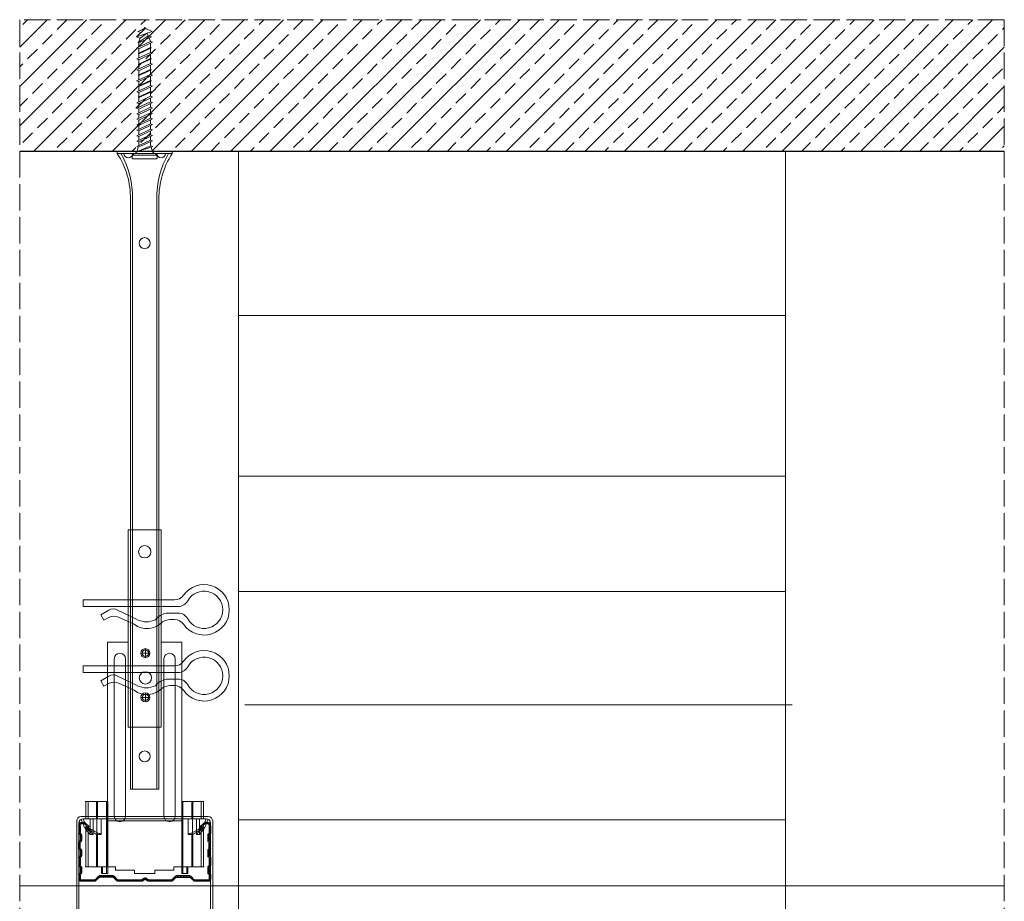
# Model space of a CAD drawing. Header units: millimetres. Extents: x -286 to 2487, y 401 to 2796.
# Tile 10 of 12: x 855 to 1304, y 2394 to 2796. Entities that reach past the tile are written whole.
import ezdxf

# ---------------------------------------------------------------- set-up
doc = ezdxf.new("R2010")
doc.units = ezdxf.units.MM
doc.linetypes.add('ACAD_ISO02W100', pattern=[15, 12, -3])
for name, color, linetype, lineweight in [('_ISOVER WELNA', 7, 'BATTING', 9), ('_RIGIPS AKCESORIA', 7, 'Continuous', 18), ('_RIGIPS PROFIL', 7, 'Continuous', 18), ('KRESKOWANIE', 7, 'Continuous', 9), ('PRZERYWANA', 7, 'ACAD_ISO02W100', 9)]:
    doc.layers.add(name, color=color, linetype=linetype, lineweight=lineweight)
doc.linetypes.add('BATTING', pattern='A,0.00254,-2.54,[134,ltypeshp.shx,S=2.54,R=0,X=-2.54,Y=0],-5.08,[134,ltypeshp.shx,S=2.54,R=180,X=2.54,Y=0],-2.54', length=10.16254)

# ---------------------------------------------------------------- blocks, each defined once
blk = doc.blocks.new('CD 60 ULTRASTIL')
h = blk.add_hatch()
h.set_pattern_fill('ANSI31', color=256, scale=0.3, style=0)
h.paths.add_polyline_path([(542.88, 684.5, -0.302776), (543.49, 684.5), (544.54, 683.79, 0.148069), (544.85, 683.7), (555.42, 683.7, 0.198912), (555.81, 683.86), (557.38, 685.44, -0.198912), (557.77, 685.6), (563.59, 685.6, -0.198912), (563.98, 685.44), (565.55, 683.86, 0.198912), (565.94, 683.7), (572.18, 683.7, 0.414214), (573.18, 684.7), (573.18, 686.74, 0.198912), (573.02, 687.12), (572.74, 687.4, -0.198912), (572.58, 687.79), (572.58, 689.87, -0.198912), (572.74, 690.26), (573.02, 690.54, 0.198912), (573.18, 690.93), (573.18, 694.47, 0.198912), (573.02, 694.86), (572.74, 695.14, -0.198912), (572.58, 695.53), (572.58, 697.61, -0.198912), (572.74, 698), (573.02, 698.28, 0.198912), (573.18, 698.67), (573.18, 701.47, 0.198912), (573.02, 701.86), (572.74, 702.14, -0.198912), (572.58, 702.53), (572.58, 704.61, -0.198912), (572.74, 705), (573.02, 705.28, 0.198912), (573.18, 705.67), (573.18, 708.9, 0.666128), (570.12, 710.18), (568.55, 708.63), (568.93, 708.24), (570.5, 709.79, -0.666128), (572.63, 708.9), (572.63, 705.9, -0.198912), (572.47, 705.51), (572.19, 705.23, 0.198912), (572.03, 704.84), (572.03, 702.3, 0.198912), (572.19, 701.91), (572.47, 701.63, -0.198912), (572.63, 701.25), (572.63, 698.9, -0.198912), (572.47, 698.51), (572.19, 698.23, 0.198912), (572.03, 697.84), (572.03, 695.3, 0.198912), (572.19, 694.91), (572.47, 694.63, -0.198912), (572.63, 694.25), (572.63, 691.16, -0.198912), (572.47, 690.77), (572.19, 690.49, 0.198912), (572.03, 690.1), (572.03, 687.56, 0.198912), (572.19, 687.17), (572.47, 686.9, -0.198912), (572.63, 686.51), (572.63, 684.7, -0.414214), (572.18, 684.25), (566.17, 684.25, -0.198912), (565.78, 684.41), (564.2, 685.99, 0.198912), (563.82, 686.15), (557.55, 686.15, 0.198912), (557.16, 685.99), (555.58, 684.41, -0.198912), (555.19, 684.25), (545.01, 684.25, -0.148069), (544.71, 684.34), (543.49, 685.16, 0.302776), (542.88, 685.16), (541.65, 684.34, -0.148069), (541.35, 684.25), (531.17, 684.25, -0.198912), (530.78, 684.41), (529.2, 685.99, 0.198912), (528.82, 686.15), (522.55, 686.15, 0.198912), (522.16, 685.99), (520.58, 684.41, -0.198912), (520.19, 684.25), (514.18, 684.25, -0.414214), (513.73, 684.7), (513.73, 686.51, -0.198912), (513.89, 686.9), (514.17, 687.17, 0.198912), (514.33, 687.56), (514.33, 690.1, 0.198912), (514.17, 690.49), (513.89, 690.77, -0.198912), (513.73, 691.16), (513.73, 694.25, -0.198912), (513.89, 694.63), (514.17, 694.91, 0.198912), (514.33, 695.3), (514.33, 697.84, 0.198912), (514.17, 698.23), (513.89, 698.51, -0.198912), (513.73, 698.9), (513.73, 701.25, -0.198912), (513.89, 701.63), (514.17, 701.91, 0.198912), (514.33, 702.3), (514.33, 704.84, 0.198912), (514.17, 705.23), (513.89, 705.51, -0.198912), (513.73, 705.9), (513.73, 708.9, -0.666128), (515.86, 709.79), (517.43, 708.24), (517.81, 708.63), (516.25, 710.18, 0.666128), (513.18, 708.9), (513.18, 705.67, 0.198912), (513.34, 705.28), (513.62, 705, -0.198912), (513.78, 704.61), (513.78, 702.53, -0.198912), (513.62, 702.14), (513.34, 701.86, 0.198912), (513.18, 701.47), (513.18, 698.67, 0.198912), (513.34, 698.28), (513.62, 698, -0.198912), (513.78, 697.61), (513.78, 695.53, -0.198912), (513.62, 695.14), (513.34, 694.86, 0.198912), (513.18, 694.47), (513.18, 690.93, 0.198912), (513.34, 690.54), (513.62, 690.26, -0.198912), (513.78, 689.87), (513.78, 687.79, -0.198912), (513.62, 687.4), (513.34, 687.12, 0.198912), (513.18, 686.74), (513.18, 684.7, 0.414214), (514.18, 683.7), (520.42, 683.7, 0.198912), (520.81, 683.86), (522.38, 685.44, -0.198912), (522.77, 685.6), (528.59, 685.6, -0.198912), (528.98, 685.44), (530.55, 683.86, 0.198912), (530.94, 683.7), (541.51, 683.7, 0.148069), (541.82, 683.79)])
for p, q in [((515.86, 709.79), (517.43, 708.24)), ((516.25, 710.18), (517.81, 708.63)), ((570.12, 710.18), (568.55, 708.63)), ((570.5, 709.79), (568.93, 708.24)), ((513.18, 708.9), (513.18, 705.67)), ((513.34, 705.28), (513.62, 705)), ((513.73, 708.9), (513.73, 705.9)), ((513.89, 705.51), (514.17, 705.23)), ((517.43, 708.24), (517.81, 708.63)), ((568.93, 708.24), (568.55, 708.63)), ((572.47, 705.51), (572.19, 705.23)), ((572.63, 708.9), (572.63, 705.9)), ((573.02, 705.28), (572.74, 705)), ((573.18, 708.9), (573.18, 705.67)), ((513.18, 698.67), (513.18, 701.47)), ((513.34, 701.86), (513.62, 702.14)), ((513.73, 698.9), (513.73, 701.25)), ((513.78, 704.61), (513.78, 702.53)), ((513.89, 701.63), (514.17, 701.91)), ((514.33, 704.84), (514.33, 702.3)), ((572.03, 704.84), (572.03, 702.3)), ((572.47, 701.63), (572.19, 701.91)), ((572.58, 704.61), (572.58, 702.53)), ((572.63, 698.9), (572.63, 701.25)), ((573.02, 701.86), (572.74, 702.14)), ((573.18, 698.67), (573.18, 701.47)), ((513.34, 698.28), (513.62, 698)), ((513.78, 697.61), (513.78, 695.53)), ((513.89, 698.51), (514.17, 698.23)), ((514.33, 697.84), (514.33, 695.3)), ((572.03, 697.84), (572.03, 695.3)), ((572.47, 698.51), (572.19, 698.23)), ((572.58, 697.61), (572.58, 695.53)), ((573.02, 698.28), (572.74, 698)), ((513.18, 694.47), (513.18, 690.93)), ((513.34, 694.86), (513.62, 695.14)), ((513.73, 694.25), (513.73, 691.16)), ((513.89, 694.63), (514.17, 694.91)), ((572.47, 694.63), (572.19, 694.91)), ((572.63, 694.25), (572.63, 691.16)), ((573.02, 694.86), (572.74, 695.14)), ((573.18, 694.47), (573.18, 690.93)), ((513.34, 690.54), (513.62, 690.26)), ((513.34, 687.12), (513.62, 687.4)), ((513.78, 689.87), (513.78, 687.79)), ((513.89, 690.77), (514.17, 690.49)), ((513.89, 686.9), (514.17, 687.17)), ((514.33, 690.1), (514.33, 687.56)), ((572.03, 690.1), (572.03, 687.56)), ((572.47, 690.77), (572.19, 690.49)), ((572.47, 686.9), (572.19, 687.17)), ((572.58, 689.87), (572.58, 687.79)), ((573.02, 690.54), (572.74, 690.26)), ((573.02, 687.12), (572.74, 687.4)), ((513.18, 686.74), (513.18, 684.7)), ((513.73, 686.51), (513.73, 684.7)), ((514.18, 684.25), (520.19, 684.25)), ((514.18, 683.7), (520.42, 683.7)), ((520.58, 684.41), (522.16, 685.99)), ((520.81, 683.86), (522.38, 685.44)), ((522.55, 686.15), (528.82, 686.15)), ((528.59, 685.6), (522.77, 685.6)), ((530.55, 683.86), (528.98, 685.44)), ((530.78, 684.41), (529.2, 685.99)), ((530.94, 683.7), (541.51, 683.7)), ((531.17, 684.25), (541.35, 684.25)), ((541.65, 684.34), (542.88, 685.16)), ((541.82, 683.79), (542.88, 684.5)), ((544.71, 684.34), (543.49, 685.16)), ((544.54, 683.79), (543.49, 684.5)), ((544.85, 683.7), (555.42, 683.7)), ((545.01, 684.25), (555.19, 684.25)), ((555.58, 684.41), (557.16, 685.99)), ((555.81, 683.86), (557.38, 685.44)), ((557.55, 686.15), (563.82, 686.15)), ((557.77, 685.6), (563.59, 685.6)), ((565.55, 683.86), (563.98, 685.44)), ((565.78, 684.41), (564.2, 685.99)), ((565.94, 683.7), (572.18, 683.7)), ((566.17, 684.25), (572.18, 684.25)), ((572.63, 686.51), (572.63, 684.7)), ((573.18, 686.74), (573.18, 684.7))]:
    blk.add_line(p, q)
for centre, radius, start, end in [((514.98, 708.9), 1.8, 45.3251, 180), ((514.98, 708.9), 1.25, 45.3251, 180), ((571.38, 708.9), 1.8, 360, 134.6749), ((571.38, 708.9), 1.25, 360, 134.6749), ((513.73, 705.67), 0.55, 180, 225), ((513.23, 704.61), 0.55, 0, 45), ((514.28, 705.9), 0.55, 180, 225), ((513.78, 704.84), 0.55, 0, 45), ((572.58, 704.84), 0.55, 135, 180), ((572.08, 705.9), 0.55, 315, 0), ((573.13, 704.61), 0.55, 135, 180), ((572.63, 705.67), 0.55, 315, 0), ((513.73, 701.47), 0.55, 135, 180), ((513.23, 702.53), 0.55, 315, 0), ((514.28, 701.25), 0.55, 135, 180), ((513.78, 702.3), 0.55, 315, 0), ((572.58, 702.3), 0.55, 180, 225), ((572.08, 701.25), 0.55, 0, 45), ((573.13, 702.53), 0.55, 180, 225), ((572.63, 701.47), 0.55, 0, 45), ((513.73, 698.67), 0.55, 180, 225), ((513.23, 697.61), 0.55, 360, 45), ((514.28, 698.9), 0.55, 180, 225), ((513.78, 697.84), 0.55, 0, 45), ((572.58, 697.84), 0.55, 135, 180), ((572.08, 698.9), 0.55, 315, 0), ((573.13, 697.61), 0.55, 135, 180), ((572.63, 698.67), 0.55, 315, 0), ((513.73, 694.47), 0.55, 135, 180), ((513.23, 695.53), 0.55, 315, 0), ((514.28, 694.25), 0.55, 135, 180), ((513.78, 695.3), 0.55, 315, 0), ((572.58, 695.3), 0.55, 180, 225), ((572.08, 694.25), 0.55, 0, 45), ((573.13, 695.53), 0.55, 180, 225), ((572.63, 694.47), 0.55, 0, 45), ((513.73, 690.93), 0.55, 180, 225), ((513.73, 686.74), 0.55, 135, 180), ((513.23, 689.87), 0.55, 0, 45), ((513.23, 687.79), 0.55, 315, 0), ((514.28, 691.16), 0.55, 180, 225), ((513.78, 690.1), 0.55, 360, 45), ((513.78, 687.56), 0.55, 315, 360), ((572.58, 690.1), 0.55, 135, 180), ((572.58, 687.56), 0.55, 180, 225), ((572.08, 691.16), 0.55, 315, 0), ((573.13, 689.87), 0.55, 135, 180), ((573.13, 687.79), 0.55, 180, 225), ((572.63, 690.93), 0.55, 315, 0), ((572.63, 686.74), 0.55, 360, 45), ((514.18, 684.7), 1, 180, 270), ((514.28, 686.51), 0.55, 135, 180), ((514.18, 684.7), 0.45, 180, 270), ((520.19, 684.8), 0.55, 270, 315), ((520.42, 684.25), 0.55, 270, 315), ((522.55, 685.6), 0.55, 90, 135), ((522.77, 685.05), 0.55, 90, 135), ((528.59, 685.05), 0.55, 45, 90), ((528.82, 685.6), 0.55, 45, 90), ((530.94, 684.25), 0.55, 225, 270), ((531.17, 684.8), 0.55, 225, 270), ((541.35, 684.8), 0.55, 270, 303.6901), ((541.51, 684.25), 0.55, 270, 303.6901), ((543.18, 684.7), 0.55, 56.3099, 123.6901), ((543.18, 684.04), 0.55, 56.3099, 123.6901), ((544.85, 684.25), 0.55, 236.3099, 270), ((545.01, 684.8), 0.55, 236.3099, 270), ((555.19, 684.8), 0.55, 270, 315), ((555.42, 684.25), 0.55, 270, 315), ((557.55, 685.6), 0.55, 90, 135), ((557.77, 685.05), 0.55, 90, 135), ((563.59, 685.05), 0.55, 45, 90), ((563.82, 685.6), 0.55, 45, 90), ((565.94, 684.25), 0.55, 225, 270), ((566.17, 684.8), 0.55, 225, 270), ((572.18, 684.7), 1, 270, 0), ((572.18, 684.7), 1, 270, 360), ((572.18, 684.7), 0.45, 270, 360), ((572.08, 686.51), 0.55, 360, 45)]:
    blk.add_arc(centre, radius, start, end)
blk = doc.blocks.new('wieszak noniuszowy widok')
for p, q in [((367.75, 93.63), (382.75, 93.63)), ((367.75, 3.63), (367.75, 93.63)), ((368.75, 3.63), (368.75, 93.63)), ((381.75, 3.63), (381.75, 93.63)), ((382.75, 3.63), (382.75, 93.63)), ((367.75, 42.47), (358.34, 42.47)), ((358.34, -30.29), (358.34, 42.47)), ((392.15, 42.47), (382.75, 42.47)), ((392.15, 42.47), (392.15, -30.29)), ((392.15, 42.47), (392.15, -30.29)), ((372.87, 37.38), (376.99, 37.38)), ((374.93, 39.42), (374.93, 35.32)), ((361.34, -36.95), (361.34, 34.79)), ((361.34, 34.79), (361.34, -36.95)), ((366.47, 34.79), (366.47, -36.95)), ((366.47, -36.95), (366.47, 34.79)), ((384.02, -36.95), (384.02, 34.79)), ((384.02, 34.79), (384.02, -36.95)), ((389.14, 34.79), (389.14, -36.95)), ((389.14, 34.79), (389.14, -36.95)), ((374.93, 19.27), (374.93, 15.17)), ((372.87, 17.23), (376.99, 17.23)), ((367.75, 3.63), (382.75, 3.63)), ((348.22, -30.29), (358.37, -30.29)), ((348.44, -30.29), (348.44, -38.17)), ((349.43, -30.29), (349.43, -38.17)), ((353.28, -30.29), (353.28, -38.17)), ((353.8, -30.29), (353.8, -38.17)), ((357.85, -30.29), (357.85, -63.08)), ((358.37, -30.29), (358.37, -63.08)), ((392.13, -30.29), (392.13, -63.08)), ((392.15, -30.29), (392.15, -60.01)), ((392.15, -30.29), (392.15, -60.01)), ((402.37, -30.29), (392.16, -30.29)), ((392.64, -30.29), (392.64, -63.08)), ((396.7, -30.29), (396.7, -38.17)), ((397.21, -30.29), (397.21, -38.17)), ((401.07, -30.29), (401.07, -38.17)), ((402.06, -30.29), (402.06, -38.17)), ((348.13, -38.17), (355.47, -38.17)), ((350.32, -38.17), (350.32, -45.34)), ((351.68, -45.34), (351.68, -38.17)), ((353.44, -45.34), (353.44, -38.17)), ((355.47, -38.17), (355.47, -45.34)), ((395.03, -45.34), (395.03, -38.17)), ((395.03, -38.17), (402.39, -38.17)), ((397.05, -38.17), (397.05, -45.34)), ((398.82, -38.17), (398.82, -45.34)), ((400.18, -45.34), (400.18, -38.17)), ((348.11, -42.32), (348.14, -42.29)), ((348.11, -42.37), (348.11, -42.32)), ((348.12, -42.43), (348.11, -42.37)), ((348.15, -42.51), (348.12, -42.43)), ((348.14, -42.29), (348.17, -42.28)), ((348.19, -42.61), (348.15, -42.51)), ((348.17, -42.28), (348.23, -42.28)), ((349.22, -42.28), (348.19, -42.28)), ((348.26, -42.72), (348.19, -42.61)), ((348.23, -42.28), (348.31, -42.3)), ((348.34, -42.84), (348.26, -42.72)), ((348.31, -42.3), (348.41, -42.34)), ((348.45, -43), (348.34, -42.84)), ((348.41, -42.34), (348.53, -42.39)), ((348.44, -42.99), (348.44, -60.01)), ((348.58, -43.18), (348.45, -43)), ((349.57, -43.07), (348.5, -43.07)), ((348.53, -42.39), (348.66, -42.46)), ((348.72, -43.37), (348.58, -43.18)), ((348.66, -42.46), (348.81, -42.54)), ((348.89, -43.59), (348.72, -43.37)), ((348.81, -42.54), (348.96, -42.63)), ((349.08, -43.83), (348.89, -43.59)), ((348.96, -42.63), (349.14, -42.73)), ((349.28, -44.08), (349.08, -43.83)), ((349.15, -42.29), (349.13, -42.32)), ((349.13, -42.32), (349.13, -42.36)), ((349.13, -42.36), (349.14, -42.41)), ((349.14, -42.41), (349.16, -42.47)), ((349.14, -42.73), (349.38, -42.88)), ((349.18, -42.28), (349.15, -42.29)), ((349.16, -42.47), (349.19, -42.54)), ((349.22, -42.28), (349.18, -42.28)), ((349.19, -42.54), (349.24, -42.62)), ((349.28, -42.28), (349.22, -42.28)), ((349.24, -42.62), (349.3, -42.71)), ((349.34, -42.29), (349.28, -42.28)), ((349.49, -44.34), (349.28, -44.08)), ((349.3, -42.71), (349.44, -42.91)), ((349.43, -42.32), (349.34, -42.29)), ((349.38, -42.88), (349.66, -43.05)), ((349.52, -42.35), (349.43, -42.32)), ((349.43, -42.9), (349.43, -60.01)), ((349.44, -42.91), (349.55, -43.05)), ((349.72, -44.62), (349.49, -44.34)), ((349.62, -42.4), (349.52, -42.35)), ((349.55, -43.05), (349.68, -43.2)), ((349.74, -42.46), (349.62, -42.4)), ((349.66, -43.05), (349.96, -43.25)), ((350.92, -43.07), (349.68, -43.07)), ((349.68, -43.2), (349.82, -43.37)), ((350.01, -44.98), (349.72, -44.62)), ((349.88, -42.52), (349.74, -42.46)), ((349.82, -43.37), (349.98, -43.56)), ((350.03, -42.6), (349.88, -42.52)), ((349.96, -43.25), (350.28, -43.46)), ((349.98, -43.56), (350.15, -43.76)), ((350.2, -42.69), (350.03, -42.6)), ((350.15, -43.76), (350.34, -43.96)), ((350.38, -42.79), (350.2, -42.69)), ((350.28, -43.46), (350.63, -43.68)), ((350.34, -43.96), (350.54, -44.17)), ((350.58, -42.89), (350.38, -42.79)), ((350.54, -44.17), (350.75, -44.4)), ((350.78, -43), (350.58, -42.89)), ((350.63, -43.68), (350.99, -43.91)), ((350.75, -44.4), (350.97, -44.63)), ((351, -43.12), (350.78, -43)), ((350.97, -44.63), (351.19, -44.86)), ((350.99, -43.91), (351.36, -44.14)), ((351.23, -43.25), (351, -43.12)), ((351.19, -44.86), (351.43, -45.11)), ((351.48, -43.37), (351.23, -43.25)), ((351.36, -44.14), (351.74, -44.37)), ((351.99, -43.64), (351.48, -43.37)), ((351.74, -44.37), (352.07, -44.57)), ((352.52, -43.92), (351.99, -43.64)), ((352.07, -44.57), (352.41, -44.78)), ((352.41, -44.78), (352.77, -44.98)), ((353.08, -44.19), (352.52, -43.92)), ((353.43, -44.35), (353.08, -44.19)), ((353.8, -44.52), (353.43, -44.35)), ((354.66, -44.92), (353.8, -44.52)), ((353.8, -44.52), (353.8, -60.01)), ((396.7, -44.52), (395.84, -44.92)), ((397.07, -44.35), (396.7, -44.52)), ((396.7, -44.52), (396.7, -60.01)), ((397.42, -44.19), (397.07, -44.35)), ((397.98, -43.92), (397.42, -44.19)), ((397.73, -44.98), (398.09, -44.78)), ((398.51, -43.64), (397.98, -43.92)), ((398.09, -44.78), (398.43, -44.57)), ((398.43, -44.57), (398.76, -44.37)), ((399.02, -43.37), (398.51, -43.64)), ((398.76, -44.37), (399.13, -44.14)), ((399.26, -43.25), (399.02, -43.37)), ((399.07, -45.11), (399.3, -44.86)), ((399.13, -44.14), (399.51, -43.91)), ((399.49, -43.12), (399.26, -43.25)), ((399.3, -44.86), (399.53, -44.63)), ((399.71, -43), (399.49, -43.12)), ((399.51, -43.91), (399.87, -43.68)), ((399.53, -44.63), (399.74, -44.4)), ((399.58, -43.07), (400.82, -43.07)), ((399.92, -42.89), (399.71, -43)), ((399.74, -44.4), (399.96, -44.17)), ((399.87, -43.68), (400.21, -43.46)), ((400.12, -42.79), (399.92, -42.89)), ((399.96, -44.17), (400.16, -43.96)), ((400.3, -42.69), (400.12, -42.79)), ((400.16, -43.96), (400.35, -43.76)), ((400.21, -43.46), (400.54, -43.25)), ((400.46, -42.6), (400.3, -42.69)), ((400.35, -43.76), (400.52, -43.56)), ((400.62, -42.52), (400.46, -42.6)), ((400.78, -44.62), (400.49, -44.98)), ((400.52, -43.56), (400.68, -43.37)), ((400.54, -43.25), (400.84, -43.05)), ((400.76, -42.46), (400.62, -42.52)), ((400.68, -43.37), (400.82, -43.2)), ((400.88, -42.4), (400.76, -42.46)), ((401.01, -44.34), (400.78, -44.62)), ((400.82, -43.2), (400.95, -43.05)), ((400.84, -43.05), (401.12, -42.88)), ((400.98, -42.35), (400.88, -42.4)), ((400.93, -43.07), (402, -43.07)), ((400.95, -43.05), (401.06, -42.91)), ((401.07, -42.32), (400.98, -42.35)), ((401.22, -44.08), (401.01, -44.34)), ((401.06, -42.91), (401.2, -42.71)), ((401.15, -42.29), (401.07, -42.32)), ((401.07, -42.9), (401.07, -60.01)), ((401.12, -42.88), (401.36, -42.73)), ((401.22, -42.28), (401.15, -42.29)), ((401.2, -42.71), (401.26, -42.62)), ((401.27, -42.28), (401.22, -42.28)), ((401.42, -43.83), (401.22, -44.08)), ((401.26, -42.62), (401.3, -42.54)), ((401.32, -42.28), (401.27, -42.28)), ((401.27, -42.28), (402.31, -42.28)), ((401.3, -42.54), (401.34, -42.47)), ((401.35, -42.29), (401.32, -42.28)), ((401.34, -42.47), (401.36, -42.41)), ((401.36, -42.32), (401.35, -42.29)), ((401.37, -42.36), (401.36, -42.32)), ((401.36, -42.41), (401.37, -42.36)), ((401.36, -42.73), (401.54, -42.63)), ((401.61, -43.59), (401.42, -43.83)), ((401.54, -42.63), (401.69, -42.54)), ((401.77, -43.37), (401.61, -43.59)), ((401.69, -42.54), (401.84, -42.46)), ((401.92, -43.18), (401.77, -43.37)), ((401.84, -42.46), (401.97, -42.39)), ((402.05, -43), (401.92, -43.18)), ((401.97, -42.39), (402.09, -42.34)), ((402.16, -42.84), (402.05, -43)), ((402.06, -42.99), (402.06, -60.01)), ((402.09, -42.34), (402.18, -42.3)), ((402.24, -42.72), (402.16, -42.84)), ((402.18, -42.3), (402.26, -42.28)), ((402.3, -42.61), (402.24, -42.72)), ((402.26, -42.28), (402.33, -42.28)), ((402.35, -42.51), (402.3, -42.61)), ((402.33, -42.28), (402.36, -42.29)), ((402.38, -42.43), (402.35, -42.51)), ((402.36, -42.29), (402.39, -42.32)), ((402.39, -42.37), (402.38, -42.43)), ((402.39, -42.32), (402.39, -42.37)), ((350.32, -45.34), (350.01, -44.98)), ((351.68, -45.34), (350.32, -45.34)), ((351.43, -45.11), (351.68, -45.34)), ((352.77, -44.98), (353.14, -45.18)), ((353.14, -45.18), (353.28, -45.26)), ((353.28, -45.26), (353.36, -45.3)), ((353.28, -45.26), (353.28, -60.01)), ((353.36, -45.3), (353.44, -45.34)), ((355.47, -45.34), (353.44, -45.34)), ((355.47, -45.34), (354.66, -44.92)), ((395.84, -44.92), (395.03, -45.34)), ((395.03, -45.34), (397.05, -45.34)), ((397.05, -45.34), (397.13, -45.3)), ((397.13, -45.3), (397.21, -45.26)), ((397.21, -45.26), (397.36, -45.18)), ((397.21, -45.26), (397.21, -60.01)), ((397.36, -45.18), (397.73, -44.98)), ((398.82, -45.34), (399.07, -45.11)), ((398.82, -45.34), (400.18, -45.34)), ((400.49, -44.98), (400.18, -45.34)), ((348.11, -60.01), (361.93, -60.01)), ((355.57, -63.08), (355.57, -60.01)), ((356.08, -60.01), (356.08, -63.08)), ((361.93, -60.01), (361.93, -61.55)), ((361.93, -60.01), (361.93, -61.55)), ((370.64, -61.55), (361.93, -61.55)), ((370.64, -61.55), (370.64, -63.08)), ((370.64, -61.55), (370.64, -63.08)), ((388.57, -61.55), (379.86, -61.55)), ((379.86, -61.55), (379.86, -63.08)), ((379.86, -61.55), (379.86, -63.08)), ((388.57, -60.01), (388.57, -61.55)), ((402.39, -60.01), (388.57, -60.01)), ((388.57, -60.01), (388.57, -61.55)), ((394.42, -63.08), (394.42, -60.01)), ((394.93, -60.01), (394.93, -63.08)), ((357.85, -63.08), (355.57, -63.08)), ((356.08, -63.08), (355.57, -63.08)), ((356.08, -63.08), (358.37, -63.08)), ((358.37, -63.08), (357.85, -63.08)), ((379.86, -63.08), (370.64, -63.08)), ((370.64, -63.08), (379.86, -63.08)), ((392.13, -63.08), (394.42, -63.08)), ((392.64, -63.08), (392.13, -63.08)), ((394.93, -63.08), (392.64, -63.08)), ((394.93, -63.08), (394.42, -63.08))]:
    blk.add_line(p, q)
for centre, radius in [((375.25, 83.63), 2.81), ((374.93, 37.38), 2.06), ((374.93, 37.38), 1.46), ((374.93, 26.11), 2.81), ((374.93, 17.23), 2.06), ((374.93, 17.23), 1.46)]:
    blk.add_circle(centre, radius)
for centre, start, end in [((363.91, 34.79), 0, 180), ((386.58, 34.79), 0, 180), ((363.91, -36.95), 180, 0), ((386.58, -36.95), 180, 0)]:
    blk.add_arc(centre, 2.56, start, end)
blk = doc.blocks.new('klamra')
at = {"layer": '_RIGIPS AKCESORIA'}
for p, q in [((6828.19, 2764.92), (6828.19, 2806.53)), ((6831.19, 2764.92), (6831.19, 2808.19)), ((6834.19, 2802.92), (6834.19, 2808.19)), ((6832.87, 2780.55), (6837.19, 2789.57)), ((6839.31, 2788.09), (6836.06, 2780.95)), ((6832.86, 2776.63), (6835, 2772.92)), ((6836.19, 2776.54), (6837.38, 2774.29)), ((6835, 2772.92), (6837.38, 2774.29)), ((6831.19, 2764.92), (6828.19, 2764.92))]:
    blk.add_line(p, q, dxfattribs=at)
for centre, radius, start, end in [((6832.69, 2820.02), 11.5, 305.1527, 234.8473), ((6832.69, 2820.02), 8.5, 298.7822, 241.2178), ((6826.19, 2808.19), 5, 0, 61.2178), ((6839.19, 2808.19), 5, 118.7822, 180), ((6823.19, 2806.53), 5, 0, 54.8473), ((6845.23, 2805.18), 8.16, 170.4436, 210.2847), ((6842.19, 2806.53), 5, 125.1527, 180), ((6843.93, 2805.32), 10.09, 195.2653, 228.1308), ((6829.23, 2793.69), 8.97, 332.6387, 27.3613), ((6831.19, 2793.92), 10, 324.3132, 45.573), ((6835.87, 2778.58), 3.59, 146.8414, 212.9715), ((6840.61, 2778.88), 5, 155.5109, 207.8622)]:
    blk.add_arc(centre, radius, start, end, dxfattribs=at)
blk = doc.blocks.new('Lacznik krzyzowy (widok1)')
at = {"layer": '_RIGIPS AKCESORIA', "extrusion": (0, 0, -1)}
for p, q in [((2, 91.5), (60, 91.5)), ((2.08, 90.11), (3, 90.5)), ((3.61, 86.42), (2.08, 90.11)), ((3, 90.5), (4.53, 86.8)), ((14, 89.5, 30), (14, 90.5, 30)), ((48, 90.5, 30), (48, 89.5, 30)), ((57.47, 86.8), (59, 90.5)), ((59.92, 90.11), (58.39, 86.42)), ((59, 90.5), (59.92, 90.11)), ((0, 36.5), (0, 89.5)), ((1, 88.5), (1, 36.5)), ((4.53, 86.8), (3.61, 86.42)), ((48, 89.5, 30), (14, 89.5, 30)), ((58.39, 86.42), (57.47, 86.8)), ((61, 36.5), (61, 88.5)), ((62, 89.5), (62, 36.5)), ((1, 36.5), (0, 36.5)), ((62, 36.5), (61, 36.5))]:
    blk.add_line(p, q, dxfattribs=at)
at = {"layer": '_RIGIPS AKCESORIA'}
blk.add_line((59, 90.5), (3, 90.5), dxfattribs=at)
at = {"layer": '_RIGIPS AKCESORIA', "extrusion": (0, 0, -1)}
for centre, start, end in [((-2, 89.5), 0, 90), ((-3, 88.5), 0, 90), ((-3, 88.5), 0, 90), ((-59, 88.5), 90, 180), ((-59, 88.5), 90, 180), ((-60, 89.5), 90, 180)]:
    blk.add_arc(centre, 2, start, end, dxfattribs=at)
blk = doc.blocks.new('noniusz gorny widok')
for p, q in [((418.67, 301.96), (418.67, 302.96)), ((418.67, 302.96), (443.67, 302.96)), ((418.67, 301.96), (443.67, 301.96)), ((421.67, 301.96), (425.67, 301.96)), ((443.67, 301.96), (443.67, 302.96)), ((424.67, 11.96), (424.67, 281.05)), ((425.67, 11.96), (425.67, 281.05)), ((436.67, 11.96), (436.67, 281.05)), ((437.67, 11.96), (437.67, 281.05)), ((424.67, 11.96), (437.67, 11.96))]:
    blk.add_line(p, q)
for centre in [(431.17, 261.05), (431.17, 26.96)]:
    blk.add_circle(centre, 2.5)
for centre, radius, start, end in [((386.97, 281.54), 37.7, 359.2509, 32.7784), ((383.61, 281.48), 42.06, 359.4173, 29.1348), ((423.67, 301.96), 2, 180, 0), ((478.72, 281.48), 42.06, 150.8652, 180.5827), ((438.67, 301.96), 2, 180, 0), ((475.36, 281.54), 37.7, 147.2216, 180.7491)]:
    blk.add_arc(centre, radius, start, end)
blk = doc.blocks.new('kolek beton 65')
at = {"layer": '_RIGIPS AKCESORIA'}
for p, q in [((-125.3, -933.58), (-125.96, -934.72)), ((-122.91, -940.73), (-125.3, -933.58)), ((-120.48, -933.42), (-120.81, -934.33)), ((-117.51, -939.63), (-120.48, -933.42)), ((-115.48, -933.42), (-115.81, -934.33)), ((-112.51, -939.63), (-115.48, -933.42)), ((-110.48, -933.42), (-110.81, -934.33)), ((-110.48, -933.42), (-110.81, -934.33)), ((-107.51, -939.63), (-110.48, -933.42)), ((-105.48, -933.42), (-105.81, -934.33)), ((-102.51, -939.63), (-105.48, -933.42)), ((-100.48, -933.42), (-100.81, -934.33)), ((-97.51, -939.63), (-100.48, -933.42)), ((-95.48, -933.42), (-95.81, -934.33)), ((-92.51, -939.63), (-95.48, -933.42)), ((-92.98, -933.42), (-93.31, -934.33)), ((-90.01, -939.63), (-92.98, -933.42)), ((-90.48, -933.42), (-90.81, -934.33)), ((-87.51, -939.63), (-90.48, -933.42)), ((-87.98, -933.42), (-88.31, -934.33)), ((-85.01, -939.63), (-87.98, -933.42)), ((-85.48, -933.42), (-85.81, -934.33)), ((-82.51, -939.63), (-85.48, -933.42)), ((-82.98, -933.42), (-83.31, -934.33)), ((-80.01, -939.63), (-82.98, -933.42)), ((-80.48, -933.42), (-80.81, -934.33)), ((-77.51, -939.63), (-80.48, -933.42)), ((-77.98, -933.42), (-78.31, -934.33)), ((-75.01, -939.63), (-77.98, -933.42)), ((-75.47, -933.37), (-75.81, -934.33)), ((-75.47, -933.37), (-72.61, -939.89)), ((-72.91, -933.23), (-73.27, -934.2)), ((-70.43, -940.67), (-72.91, -933.23)), ((-68.91, -931.37), (-69.76, -932.23)), ((-69.76, -932.23), (-69.76, -941.73)), ((-67.81, -931.28), (-68.91, -931.37)), ((-68.91, -942.59), (-68.91, -931.37)), ((-67.26, -942.18), (-67.26, -931.78)), ((-126.91, -936.37), (-127.26, -936.98)), ((-126.9, -936.83), (-127.26, -936.98)), ((-126.72, -937.2), (-127.26, -936.98)), ((-127.02, -936.57), (-125.7, -939.37)), ((-125.41, -940.08), (-126.91, -936.37)), ((-126.69, -936.74), (-126.75, -936.77)), ((-125.96, -934.72), (-126.69, -936.74)), ((-126.69, -936.74), (-122.91, -940.73)), ((-123.47, -935.41), (-124.54, -935.85)), ((-122.3, -939.04), (-124.54, -935.85)), ((-122.93, -933.94), (-123.47, -935.41)), ((-123.47, -935.41), (-120.37, -939.96)), ((-120.25, -939.63), (-122.93, -933.94)), ((-120.86, -934.33), (-122.44, -934.98)), ((-120.81, -934.33), (-120.86, -934.33)), ((-117.85, -940.54), (-120.81, -934.33)), ((-118.08, -934.33), (-120.05, -934.33)), ((-117.93, -933.94), (-118.08, -934.33)), ((-118.08, -934.33), (-115.39, -940.02)), ((-115.25, -939.63), (-117.93, -933.94)), ((-115.81, -934.33), (-117.73, -934.33)), ((-112.85, -940.54), (-115.81, -934.33)), ((-113.08, -934.33), (-115.05, -934.33)), ((-112.93, -933.94), (-113.08, -934.33)), ((-113.08, -934.33), (-110.39, -940.02)), ((-110.25, -939.63), (-112.93, -933.94)), ((-110.81, -934.33), (-112.73, -934.33)), ((-108.28, -939.63), (-110.81, -934.33)), ((-107.85, -940.54), (-110.81, -934.33)), ((-108.08, -934.33), (-110.05, -934.33)), ((-107.51, -939.63), (-110.05, -934.33)), ((-107.93, -933.94), (-108.08, -934.33)), ((-108.08, -934.33), (-105.39, -940.02)), ((-105.25, -939.63), (-107.93, -933.94)), ((-105.81, -934.33), (-107.73, -934.33)), ((-102.85, -940.54), (-105.81, -934.33)), ((-103.08, -934.33), (-105.05, -934.33)), ((-102.93, -933.94), (-103.08, -934.33)), ((-103.08, -934.33), (-100.39, -940.02)), ((-100.25, -939.63), (-102.93, -933.94)), ((-100.81, -934.33), (-102.73, -934.33)), ((-97.85, -940.54), (-100.81, -934.33)), ((-98.08, -934.33), (-100.05, -934.33)), ((-97.93, -933.94), (-98.08, -934.33)), ((-98.08, -934.33), (-95.39, -940.02)), ((-95.25, -939.63), (-97.93, -933.94)), ((-95.81, -934.33), (-97.73, -934.33)), ((-92.85, -940.54), (-95.81, -934.33)), ((-93.31, -934.33), (-95.05, -934.33)), ((-90.35, -940.54), (-93.31, -934.33)), ((-90.81, -934.33), (-92.55, -934.33)), ((-87.85, -940.54), (-90.81, -934.33)), ((-88.31, -934.33), (-90.05, -934.33)), ((-85.35, -940.54), (-88.31, -934.33)), ((-85.81, -934.33), (-87.55, -934.33)), ((-82.85, -940.54), (-85.81, -934.33)), ((-83.31, -934.33), (-85.05, -934.33)), ((-80.35, -940.54), (-83.31, -934.33)), ((-80.81, -934.33), (-82.55, -934.33)), ((-77.85, -940.54), (-80.81, -934.33)), ((-80.05, -934.33), (-78.31, -934.33)), ((-75.35, -940.54), (-78.31, -934.33)), ((-75.81, -934.33), (-77.55, -934.33)), ((-72.85, -940.54), (-75.81, -934.33)), ((-73.27, -934.2), (-70.43, -940.67)), ((-124.89, -938.64), (-125.41, -940.08)), ((-122.3, -939.04), (-122.91, -940.73)), ((-120.86, -939.63), (-122.3, -939.04)), ((-120.6, -939.63), (-120.86, -939.63)), ((-120.25, -939.63), (-120.37, -939.96)), ((-118.28, -939.63), (-120.25, -939.63)), ((-117.51, -939.63), (-117.85, -940.54)), ((-115.58, -939.63), (-117.51, -939.63)), ((-115.25, -939.63), (-115.39, -940.02)), ((-113.28, -939.63), (-115.25, -939.63)), ((-112.51, -939.63), (-112.85, -940.54)), ((-110.6, -939.63), (-112.51, -939.63)), ((-110.25, -939.63), (-110.39, -940.02)), ((-108.28, -939.63), (-110.25, -939.63)), ((-107.51, -939.63), (-107.85, -940.54)), ((-107.51, -939.63), (-107.85, -940.54)), ((-105.6, -939.63), (-107.51, -939.63)), ((-105.25, -939.63), (-105.39, -940.02)), ((-103.28, -939.63), (-105.25, -939.63)), ((-102.51, -939.63), (-102.91, -940.73)), ((-100.6, -939.63), (-102.51, -939.63)), ((-100.25, -939.63), (-100.41, -940.08)), ((-98.28, -939.63), (-100.25, -939.63)), ((-97.51, -939.63), (-97.85, -940.54)), ((-95.6, -939.63), (-97.51, -939.63)), ((-95.25, -939.63), (-95.39, -940.02)), ((-93.28, -939.63), (-95.25, -939.63)), ((-92.51, -939.63), (-92.85, -940.54)), ((-90.78, -939.63), (-92.51, -939.63)), ((-90.01, -939.63), (-90.35, -940.54)), ((-88.28, -939.63), (-90.01, -939.63)), ((-87.51, -939.63), (-87.85, -940.54)), ((-85.78, -939.63), (-87.51, -939.63)), ((-85.01, -939.63), (-85.35, -940.54)), ((-83.28, -939.63), (-85.01, -939.63)), ((-82.51, -939.63), (-82.85, -940.54)), ((-80.78, -939.63), (-82.51, -939.63)), ((-80.01, -939.63), (-80.35, -940.54)), ((-78.28, -939.63), (-80.01, -939.63)), ((-77.51, -939.63), (-77.85, -940.54)), ((-77.51, -939.63), (-75.78, -939.63)), ((-75.01, -939.63), (-75.35, -940.54)), ((-72.61, -939.89), (-72.85, -940.54)), ((-68.91, -942.59), (-69.76, -941.73)), ((-67.81, -942.68), (-68.91, -942.59))]:
    blk.add_line(p, q, dxfattribs=at)
for centre, radius, start, end in [((-74.88, -924.33), 10, 282.9916, 297.2521), ((-70.76, -932.33), 1, 297.387, 0.1192), ((-67.76, -931.78), 0.5, 0, 95), ((-74.88, -924.33), 10, 269.0428, 279.2887), ((-74.88, -949.63), 10, 80.5289, 90.7633), ((-74.88, -949.63), 10, 62.7479, 76.8682), ((-70.76, -941.63), 1, 359.8807, 62.6128), ((-67.76, -942.18), 0.5, 265, 360)]:
    blk.add_arc(centre, radius, start, end, dxfattribs=at)

msp = doc.modelspace()

# ---------------------------------------------------------------- hatches: boundary and pattern name
at = {"layer": 'KRESKOWANIE'}
h = msp.add_hatch(dxfattribs=at)
h.set_pattern_fill('ANSI33', color=256, scale=2, angle=180, style=0)
h.set_pattern_definition([(225, (-360.684, 1227.203), (8.980256, -8.980256), []), (225, (-369.664, 1227.203), (8.980256, -8.980256), [6.35, -3.175])])
h.paths.add_polyline_path([(1303.77, 2736.46), (1303.77, 2796.46), (854.77, 2796.46), (854.77, 2736.46)])

# ---------------------------------------------------------------- linework, layer by layer
msp.add_line((854.77, 2736.46), (1303.77, 2736.46))
at = {"layer": '_ISOVER WELNA', "linetype": 'Continuous'}
for p, q in [((954.52, 2736.46), (954.52, 2374.51)), ((1204.02, 2736.46), (1204.02, 2374.51))]:
    msp.add_line(p, q, dxfattribs=at)
at = {"layer": '_ISOVER WELNA', "ltscale": 7.2}
msp.add_line((954.52, 2661.51), (1204.02, 2661.51), dxfattribs=at)
at = {"layer": '_ISOVER WELNA', "ltscale": 4.9}
msp.add_line((954.52, 2535.68), (1204.02, 2535.68), dxfattribs=at)
at = {"layer": '_ISOVER WELNA', "ltscale": 5.2}
msp.add_line((954.52, 2431.51), (1204.02, 2431.51), dxfattribs=at)
at = {"layer": '_RIGIPS PROFIL'}
for p, q in [((954.52, 2588.28), (1204.02, 2588.28)), ((957.46, 2484.01), (1206.96, 2484.01)), ((854.77, 2401.51), (1303.77, 2401.51))]:
    msp.add_line(p, q, dxfattribs=at)
at = {"layer": 'PRZERYWANA'}
for p, q in [((854.77, 2796.46), (854.77, 2350.01)), ((1303.77, 2796.46), (854.77, 2796.46)), ((1303.77, 2796.46), (1303.77, 2350.01))]:
    msp.add_line(p, q, dxfattribs=at)

# ---------------------------------------------------------------- block references
at = {"color": 253, "rotation": 270}
for p in [(-1881.17, 9360.02), (-1881.17, 9329.92)]:
    msp.add_blockref('klamra', p, dxfattribs=at)
msp.add_blockref('Lacznik krzyzowy (widok1)', (880.77, 2341.55))
at = {"xscale": -1}
msp.add_blockref('CD 60 ULTRASTIL', (1454.95, 1719.81), dxfattribs=at)
at = {"layer": '_RIGIPS AKCESORIA', "rotation": 270}
msp.add_blockref('kolek beton 65', (1848.75, 2665.7), dxfattribs=at)
at = {"layer": '_RIGIPS AKCESORIA', "xscale": -1}
for name, p in [('noniusz gorny widok', (1342.94, 2433.5)), ('wieszak noniuszowy widok', (1287.02, 2470.17))]:
    msp.add_blockref(name, p, dxfattribs=at)

doc.saveas('drawing.dxf')
